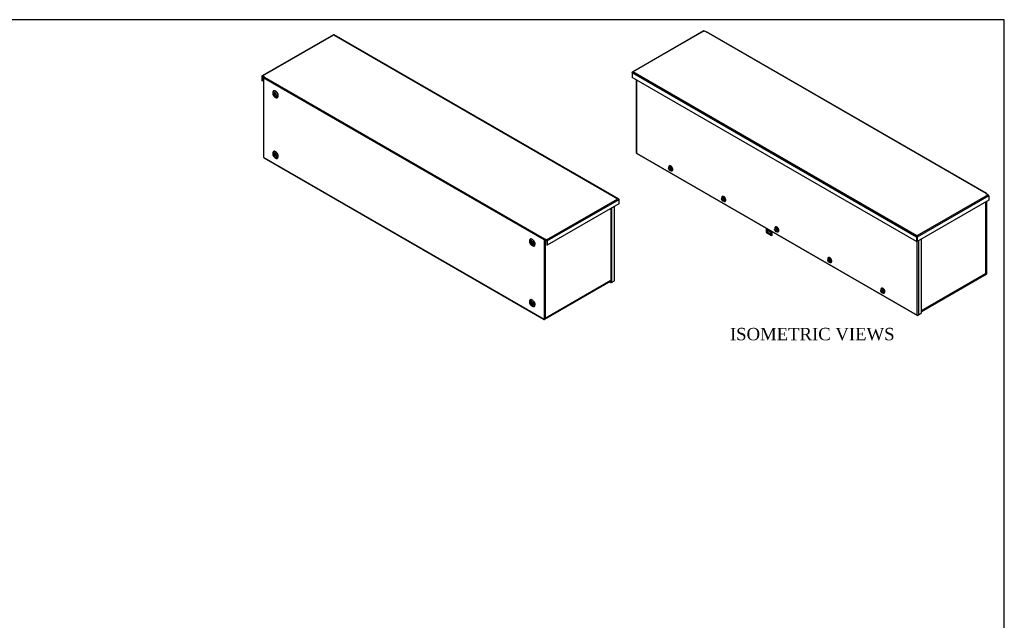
# Model space of a CAD drawing. Header units: inches. Extents: x 1 to 240, y -1 to 159.
# Tile 12 of 12: x 120 to 240, y 86 to 159. Entities that reach past the tile are written whole.
import ezdxf
from ezdxf.enums import TextEntityAlignment as Align

# ---------------------------------------------------------------- set-up
doc = ezdxf.new("R2010")
doc.units = ezdxf.units.IN
doc.header["$MEASUREMENT"] = 0
for name, color, linetype in [('COM55240', 7, 'Continuous'), ('COM70472-32', 7, 'Continuous'), ('COM70473-32', 7, 'Continuous'), ('COM70474-5', 7, 'Continuous'), ('Default', 7, 'Continuous'), ('SCS19475', 7, 'Continuous')]:
    doc.layers.add(name, color=color, linetype=linetype)
doc.styles.add('SEACAD_Times_New_Roman', font='times.ttf')

# ---------------------------------------------------------------- blocks, each defined once
blk = doc.blocks.new('SE')
at = {"layer": 'COM55240', "color": 7, "linetype": 'Continuous'}
for p, q in [((210.69, 133.93), (210.69, 133.48)), ((210.78, 133.88), (210.78, 133.78)), ((210.8, 133.87), (210.78, 133.82)), ((210.78, 133.82), (210.95, 133.72)), ((210.78, 133.78), (210.78, 133.78)), ((210.78, 133.78), (210.78, 133.78)), ((210.95, 133.68), (210.78, 133.78)), ((211.19, 133.46), (210.89, 133.64)), ((210.95, 133.68), (210.95, 133.78)), ((210.95, 133.68), (210.95, 133.68)), ((210.95, 133.68), (210.95, 133.68)), ((210.73, 133.4), (211.35, 133.04)), ((210.93, 133.41), (210.89, 133.39)), ((210.89, 133.39), (211.19, 133.21)), ((210.93, 133.41), (211.24, 133.23)), ((211.24, 133.23), (211.19, 133.21)), ((211.38, 133.05), (211.42, 133.07)), ((211.39, 133.07), (211.39, 133.52)), ((211.39, 133.07), (211.43, 133.09)), ((211.43, 133.09), (211.43, 133.5))]:
    blk.add_line(p, q, dxfattribs=at)
for centre, major_axis, start_param, end_param in [((210.84, 133.82), (-0.043, -0.0745), 5.061455, 5.497787), ((210.89, 133.51), (0.078, -0.135), 2.356194, 5.497787), ((210.93, 133.54), (0.078, -0.135), 3.402495, 5.497787), ((211.01, 133.72), (-0.043, -0.0745), -0.828194, -0.785398), ((211.22, 133.61), (-0.0313, 0.0541), 0.493011, 4.219378), ((211.26, 133.63), (-0.0313, 0.0541), 1.458944, 2.440725), ((210.77, 133.47), (-0.062, 0.108), 1.209429, 1.932163), ((211.19, 133.34), (-0.078, 0.135), 2.356194, 5.497787), ((211.24, 133.36), (-0.078, 0.135), 2.356194, 2.88069), ((211.31, 133.16), (-0.062, 0.108), 2.780226, 3.50296), ((211.35, 133.18), (-0.062, 0.108), 3.141593, 3.50296)]:
    blk.add_ellipse(centre, major_axis=major_axis, ratio=0.57735, start_param=start_param, end_param=end_param, dxfattribs=at)
at = {"layer": 'COM70472-32', "color": 7, "linetype": 'Continuous'}
for p, q in [((203.15, 157.85), (194.5, 152.85)), ((203.2, 157.85), (194.56, 152.86)), ((203.2, 157.85), (203.44, 157.71)), ((237.38, 138.12), (203.44, 157.71)), ((237.43, 138.12), (203.49, 157.72)), ((194.46, 152.8), (194.46, 152.74)), ((194.46, 152.8), (194.48, 152.79)), ((194.46, 152.74), (194.46, 152.21)), ((228.92, 132.84), (194.46, 152.74)), ((228.97, 132.99), (194.56, 152.86)), ((228.92, 132.32), (194.46, 152.21)), ((237.61, 137.98), (228.97, 132.99)), ((237.69, 137.85), (229.02, 132.84)), ((237.69, 137.32), (229.02, 132.32)), ((237.38, 138.12), (237.61, 137.98)), ((237.69, 137.85), (237.69, 137.32)), ((237.4, 128.42), (237.4, 137.16)), ((237.45, 128.45), (237.45, 137.19)), ((228.92, 132.84), (228.97, 132.87)), ((228.92, 132.84), (228.92, 132.32)), ((228.97, 132.93), (228.97, 132.99)), ((229.02, 132.84), (228.97, 132.87)), ((228.97, 132.87), (228.97, 132.35)), ((228.97, 132.87), (228.97, 132.35)), ((229.02, 132.84), (229.02, 132.32)), ((228.92, 132.32), (228.97, 132.35)), ((229.02, 132.32), (228.97, 132.35)), ((237.38, 128.38), (229.53, 123.85)), ((237.38, 128.32), (229.53, 123.79)), ((237.3, 128.42), (237.38, 128.38)), ((237.4, 128.42), (237.34, 128.46))]:
    blk.add_line(p, q, dxfattribs=at)
for centre, radius, start, end in [((194.63, 152.69), 0.175, 112.835, 165.444), ((229.09, 132.87), 0.175, 134.556, 187.165), ((229.05, 132.9), 0.0827, 159.1105, 200.7359), ((228.85, 132.87), 0.175, 352.835, 45.444), ((228.89, 132.9), 0.0827, 339.2641, 20.8895)]:
    blk.add_arc(centre, radius, start, end, dxfattribs=at)
for centre, major_axis, start_param, end_param in [((203.2, 157.76), (0.054, -0.0935), 2.356194, 3.141593), ((203.44, 157.62), (-0.054, -0.0935), 3.141593, 3.926991), ((237.38, 138.03), (-0.054, -0.0935), 2.356194, 3.926991), ((237.61, 137.89), (0.054, -0.0935), 0.785398, 2.356194), ((237.38, 128.41), (-0.054, -0.0935), 0.785398, 2.356194), ((237.38, 128.41), (-0.018, -0.0312), 0.785398, 2.356194)]:
    blk.add_ellipse(centre, major_axis=major_axis, ratio=0.57735, start_param=start_param, end_param=end_param, dxfattribs=at)
blk.add_open_spline([(194.46, 152.8), (194.46, 152.81), (194.47, 152.82), (194.48, 152.84), (194.49, 152.85), (194.5, 152.86), (194.52, 152.86), (194.54, 152.86), (194.55, 152.86), (194.56, 152.86)], degree=3, knots=[0, 0, 0, 0, 0.25, 0.25, 0.5, 0.5, 0.75, 0.75, 1, 1, 1, 1], dxfattribs=at)
at = {"layer": 'COM70473-32', "color": 7, "linetype": 'Continuous'}
for p, q in [((194.95, 151.93), (194.95, 143.09)), ((194.98, 151.91), (194.98, 143.05)), ((195, 143.04), (194.98, 143.05)), ((195, 143.03), (195, 143.04)), ((195, 143.03), (229, 123.39)), ((195.02, 142.98), (229.03, 123.34)), ((198.9, 141.37), (198.89, 141.24)), ((199.07, 140.94), (199.18, 140.89)), ((205.33, 137.66), (205.31, 137.53)), ((205.49, 137.23), (205.6, 137.18)), ((211.75, 133.95), (211.74, 133.82)), ((211.92, 133.52), (212.03, 133.47)), ((229.53, 123.61), (229.53, 132.62)), ((229.01, 123.4), (229.01, 132.32)), ((229.17, 132.41), (229.17, 123.4)), ((218.18, 130.24), (218.16, 130.12)), ((218.34, 129.81), (218.45, 129.76)), ((224.6, 126.53), (224.59, 126.41)), ((224.76, 126.1), (224.88, 126.05)), ((229, 123.41), (229, 123.39)), ((229.01, 123.4), (229, 123.41)), ((229.17, 123.4), (229.08, 123.35)), ((229.17, 123.4), (229.53, 123.61))]:
    blk.add_line(p, q, dxfattribs=at)
for centre, major_axis, start_param, end_param in [((195.06, 143.09), (0.108, 0), 3.141593, 3.926991), ((195.07, 143.07), (0.054, 0.0935), 2.356194, 3.141593), ((199.05, 141.13), (0.112, -0.194), 0, 4.040897), ((199.15, 141.19), (-0.175, 0.304), 0, 0.661978), ((199.15, 141.19), (-0.175, 0.304), 2.479614, 6.283185), ((199.05, 141.13), (0.112, -0.194), 5.388617, 6.283185), ((205.47, 137.42), (0.112, -0.194), 0, 4.040897), ((205.57, 137.48), (-0.175, 0.304), 0, 0.661978), ((205.57, 137.48), (-0.175, 0.304), 2.479614, 6.283185), ((205.47, 137.42), (0.112, -0.194), 5.388617, 6.283185), ((211.9, 133.71), (0.112, -0.194), 0, 4.040897), ((212, 133.77), (-0.175, 0.304), 0, 0.661978), ((212, 133.77), (-0.175, 0.304), 2.479614, 6.283185), ((211.9, 133.71), (0.112, -0.194), 5.388617, 6.283185), ((218.32, 130), (0.112, -0.194), 0, 4.040897), ((218.42, 130.06), (-0.175, 0.304), 0, 0.661978), ((218.42, 130.06), (-0.175, 0.304), 2.479614, 6.283185), ((218.32, 130), (0.112, -0.194), 5.388617, 6.283185), ((224.75, 126.29), (0.112, -0.194), 0, 4.040897), ((224.85, 126.35), (-0.175, 0.304), 0, 0.661978), ((224.85, 126.35), (-0.175, 0.304), 2.479614, 6.283185), ((224.75, 126.29), (0.112, -0.194), 5.388617, 6.283185), ((229.08, 123.44), (0.054, 0.0935), 2.356194, 3.926991), ((229.09, 123.44), (0.108, 0), 3.926991, 5.497787)]:
    blk.add_ellipse(centre, major_axis=major_axis, ratio=0.57735, start_param=start_param, end_param=end_param, dxfattribs=at)
for points in [[(199.01, 141.43), (199.01, 141.43), (199.02, 141.44), (199.04, 141.44), (199.09, 141.43), (199.14, 141.4), (199.2, 141.35), (199.25, 141.29), (199.29, 141.21), (199.32, 141.13), (199.32, 141.08), (199.33, 141.05), (199.33, 141.05)], [(205.44, 137.72), (205.44, 137.72), (205.45, 137.73), (205.47, 137.73), (205.51, 137.72), (205.56, 137.69), (205.62, 137.64), (205.67, 137.58), (205.71, 137.5), (205.74, 137.42), (205.75, 137.37), (205.75, 137.34), (205.75, 137.34)], [(211.86, 134.01), (211.86, 134.01), (211.87, 134.02), (211.89, 134.02), (211.94, 134.01), (211.99, 133.98), (212.04, 133.93), (212.1, 133.87), (212.14, 133.79), (212.17, 133.72), (212.17, 133.66), (212.18, 133.63), (212.18, 133.63)], [(218.29, 130.3), (218.29, 130.3), (218.3, 130.31), (218.32, 130.31), (218.36, 130.3), (218.41, 130.27), (218.47, 130.22), (218.52, 130.16), (218.56, 130.08), (218.59, 130.01), (218.6, 129.95), (218.6, 129.93), (218.6, 129.92)], [(224.71, 126.59), (224.71, 126.6), (224.72, 126.6), (224.74, 126.6), (224.78, 126.59), (224.84, 126.56), (224.89, 126.51), (224.95, 126.45), (224.99, 126.37), (225.01, 126.3), (225.02, 126.24), (225.02, 126.22), (225.02, 126.21)]]:
    blk.add_open_spline(points, degree=3, knots=[0.2232517, 0.2232517, 0.2232517, 0.2232517, 0.2502821, 0.3416773, 0.4268085, 0.5179518, 0.6088544, 0.7009371, 0.7939052, 0.8868193, 0.9730683, 1, 1, 1, 1], dxfattribs=at)
at = {"layer": 'COM70474-5', "color": 7, "linetype": 'Continuous'}
for p, q in [((237.31, 128.44), (237.31, 137.11)), ((237.35, 128.49), (237.35, 137.13)), ((229.53, 123.94), (237.3, 128.42)), ((229.53, 123.9), (237.28, 128.37)), ((237.31, 128.44), (237.3, 128.43)), ((237.3, 128.43), (237.3, 128.42))]:
    blk.add_line(p, q, dxfattribs=at)
for centre, major_axis, start_param, end_param in [((237.23, 128.46), (-0.054, 0.0935), 3.141593, 3.926991), ((237.24, 128.49), (-0.108, 0), 2.356194, 3.141593)]:
    blk.add_ellipse(centre, major_axis=major_axis, ratio=0.57735, start_param=start_param, end_param=end_param, dxfattribs=at)
at = {"layer": 'SCS19475', "color": 7, "linetype": 'Continuous'}
for p, q in [((198.89, 141.14), (198.89, 141.14)), ((198.95, 141.11), (198.92, 141.12)), ((198.92, 141.08), (198.95, 141.06)), ((198.95, 141.13), (198.95, 141.11)), ((198.97, 141.12), (198.95, 141.11)), ((198.95, 141.11), (198.97, 141.1)), ((198.95, 141.06), (198.98, 141.08)), ((198.95, 141.06), (198.95, 141.03)), ((198.97, 141.03), (198.95, 141.01)), ((198.97, 141.09), (198.97, 141.12)), ((199, 141.08), (198.97, 141.09)), ((199.01, 141.07), (198.97, 141.05)), ((198.97, 141.05), (199, 141.03)), ((198.97, 141.02), (198.97, 141.05)), ((198.99, 141.08), (198.99, 141.06)), ((199.01, 141.07), (199.11, 141.02)), ((205.31, 137.44), (205.32, 137.43)), ((205.37, 137.4), (205.34, 137.41)), ((205.34, 137.37), (205.37, 137.35)), ((205.37, 137.43), (205.37, 137.4)), ((205.39, 137.41), (205.37, 137.4)), ((205.37, 137.4), (205.39, 137.39)), ((205.37, 137.35), (205.41, 137.38)), ((205.37, 137.35), (205.37, 137.33)), ((205.39, 137.32), (205.37, 137.31)), ((205.39, 137.39), (205.39, 137.41)), ((205.42, 137.37), (205.39, 137.39)), ((205.43, 137.36), (205.39, 137.34)), ((205.39, 137.34), (205.42, 137.32)), ((205.39, 137.31), (205.39, 137.34)), ((205.41, 137.37), (205.41, 137.35)), ((205.43, 137.36), (205.54, 137.31)), ((211.74, 133.73), (211.74, 133.72)), ((211.8, 133.69), (211.77, 133.71)), ((211.77, 133.66), (211.8, 133.64)), ((211.8, 133.72), (211.8, 133.69)), ((211.82, 133.7), (211.8, 133.69)), ((211.8, 133.69), (211.82, 133.68)), ((211.8, 133.64), (211.83, 133.67)), ((211.8, 133.64), (211.8, 133.62)), ((211.82, 133.68), (211.82, 133.7)), ((211.85, 133.66), (211.82, 133.68)), ((211.86, 133.66), (211.82, 133.63)), ((211.82, 133.63), (211.85, 133.61)), ((211.82, 133.6), (211.82, 133.63)), ((211.84, 133.66), (211.84, 133.64)), ((211.86, 133.66), (211.96, 133.6)), ((211.82, 133.61), (211.8, 133.6)), ((218.16, 130.02), (218.17, 130.01)), ((218.22, 129.98), (218.19, 130)), ((218.19, 129.95), (218.22, 129.93)), ((218.22, 130.01), (218.22, 129.98)), ((218.24, 129.99), (218.22, 129.98)), ((218.22, 129.98), (218.24, 129.97)), ((218.22, 129.93), (218.26, 129.96)), ((218.22, 129.93), (218.22, 129.91)), ((218.24, 129.9), (218.22, 129.89)), ((218.24, 129.97), (218.24, 129.99)), ((218.27, 129.95), (218.24, 129.97)), ((218.28, 129.95), (218.24, 129.92)), ((218.24, 129.92), (218.27, 129.9)), ((218.24, 129.89), (218.24, 129.92)), ((218.26, 129.95), (218.26, 129.93)), ((218.28, 129.95), (218.38, 129.89)), ((224.59, 126.31), (224.59, 126.3)), ((224.64, 126.27), (224.62, 126.29)), ((224.62, 126.24), (224.64, 126.22)), ((224.64, 126.3), (224.64, 126.27)), ((224.67, 126.28), (224.64, 126.27)), ((224.64, 126.22), (224.68, 126.25)), ((224.64, 126.22), (224.64, 126.2)), ((224.65, 126.27), (224.67, 126.26)), ((224.67, 126.19), (224.65, 126.18)), ((224.67, 126.26), (224.67, 126.28)), ((224.7, 126.24), (224.67, 126.26)), ((224.71, 126.24), (224.67, 126.21)), ((224.67, 126.21), (224.7, 126.2)), ((224.67, 126.18), (224.67, 126.21)), ((224.69, 126.25), (224.69, 126.22)), ((224.71, 126.24), (224.81, 126.18))]:
    blk.add_line(p, q, dxfattribs=at)
for centre, radius, start, end in [((199.02, 141.16), 0.134, 115.4361, 172.3725), ((199.1, 141.4), 0.288, 237.5669, 242.4331), ((199.1, 141.12), 0.154, 167.4883, 176.2687), ((199.04, 141.04), 0.0909, 183.4589, 195.9327), ((199.1, 141.26), 0.289, 237.5672, 242.4328), ((199.12, 141.11), 0.154, 167.4878, 176.2693), ((199.06, 141.03), 0.0909, 183.4575, 195.9341), ((199.08, 141.26), 0.199, 244.7363, 278.4329), ((199.08, 141.21), 0.199, 244.7215, 278.4478), ((205.44, 137.45), 0.134, 115.4361, 172.3725), ((205.53, 137.69), 0.288, 237.5669, 242.4331), ((205.52, 137.42), 0.154, 167.4883, 176.2687), ((205.46, 137.33), 0.0909, 183.4589, 195.9327), ((205.53, 137.55), 0.289, 237.5672, 242.4328), ((205.54, 137.4), 0.154, 167.4878, 176.2693), ((205.48, 137.32), 0.0909, 183.4575, 195.9341), ((205.51, 137.55), 0.199, 244.7363, 278.4329), ((205.51, 137.5), 0.199, 244.7215, 278.4478), ((211.87, 133.74), 0.134, 115.4361, 172.3725), ((211.95, 133.98), 0.288, 237.5669, 242.4331), ((211.95, 133.71), 0.154, 167.4883, 176.2687), ((211.97, 133.69), 0.154, 167.4878, 176.2693), ((211.93, 133.84), 0.199, 244.7363, 278.4329), ((211.89, 133.62), 0.0909, 183.4589, 195.9327), ((211.95, 133.84), 0.289, 237.5672, 242.4328), ((211.91, 133.61), 0.0909, 183.4575, 195.9341), ((211.93, 133.79), 0.199, 244.7215, 278.4478), ((218.29, 130.03), 0.134, 115.4361, 172.3725), ((218.38, 130.27), 0.288, 237.5669, 242.4331), ((218.37, 130), 0.154, 167.4883, 176.2687), ((218.31, 129.91), 0.0909, 183.4589, 195.9327), ((218.38, 130.13), 0.289, 237.5672, 242.4328), ((218.39, 129.98), 0.154, 167.4878, 176.2693), ((218.33, 129.9), 0.0909, 183.4575, 195.9341), ((218.36, 130.13), 0.199, 244.7363, 278.4329), ((218.36, 130.08), 0.199, 244.7215, 278.4478), ((224.72, 126.33), 0.134, 115.4361, 172.3725), ((224.8, 126.29), 0.154, 167.4883, 176.2687), ((224.74, 126.2), 0.0909, 183.4589, 195.9327), ((224.8, 126.56), 0.288, 237.5669, 242.4331), ((224.8, 126.42), 0.289, 237.5672, 242.4328), ((224.82, 126.27), 0.154, 167.4878, 176.2693), ((224.76, 126.19), 0.0909, 183.4575, 195.9341), ((224.78, 126.42), 0.199, 244.7363, 278.4329), ((224.78, 126.38), 0.199, 244.7215, 278.4478)]:
    blk.add_arc(centre, radius, start, end, dxfattribs=at)
for centre, major_axis, start_param, end_param in [((199, 141.1), (-0.08, 0.139), 0.857913, 0.957558), ((198.96, 141.08), (0.0316, -0.0547), 2.596145, 3.476175), ((198.96, 141.08), (-0.0316, 0.0547), 1.236214, 2.116244), ((199.05, 141.13), (-0.089, 0.155), 3.160241, 6.265308), ((198.96, 141.08), (0.0316, -0.0547), 1.236214, 2.116244), ((198.96, 141.08), (-0.0316, 0.0547), 2.596145, 3.476175), ((199, 141.1), (0.08, -0.139), 0.613238, 0.957558), ((205.42, 137.39), (-0.08, 0.139), 0.857913, 0.957558), ((205.38, 137.37), (0.0316, -0.0547), 2.596145, 3.476175), ((205.38, 137.37), (-0.0316, 0.0547), 1.236214, 2.116244), ((205.47, 137.42), (-0.089, 0.155), 3.160241, 6.265308), ((205.38, 137.37), (0.0316, -0.0547), 1.236214, 2.116244), ((205.38, 137.37), (-0.0316, 0.0547), 2.596145, 3.476175), ((205.42, 137.39), (0.08, -0.139), 0.613238, 0.957558), ((211.85, 133.68), (-0.08, 0.139), 0.857913, 0.957558), ((211.81, 133.66), (0.0316, -0.0547), 2.596145, 3.476175), ((211.81, 133.66), (-0.0316, 0.0547), 1.236214, 2.116244), ((211.9, 133.71), (-0.089, 0.155), 3.160241, 6.265308), ((211.81, 133.66), (0.0316, -0.0547), 1.236214, 2.116244), ((211.85, 133.68), (0.08, -0.139), 0.613238, 0.957558), ((211.81, 133.66), (-0.0316, 0.0547), 2.596145, 3.476175), ((218.32, 130), (-0.089, 0.155), 3.160241, 6.265308), ((218.27, 129.97), (-0.08, 0.139), 0.857913, 0.957558), ((218.23, 129.95), (0.0316, -0.0547), 2.596145, 3.476175), ((218.23, 129.95), (-0.0316, 0.0547), 1.236214, 2.116244), ((218.23, 129.95), (0.0316, -0.0547), 1.236214, 2.116244), ((218.23, 129.95), (-0.0316, 0.0547), 2.596145, 3.476175), ((218.27, 129.97), (0.08, -0.139), 0.613238, 0.957558), ((224.75, 126.29), (-0.089, 0.155), 3.160241, 6.265308), ((224.7, 126.27), (-0.08, 0.139), 0.857913, 0.957558), ((224.66, 126.24), (0.0316, -0.0547), 2.596145, 3.476175), ((224.66, 126.24), (-0.0316, 0.0547), 1.236214, 2.116244), ((224.66, 126.24), (0.0316, -0.0547), 1.236214, 2.116244), ((224.66, 126.24), (-0.0316, 0.0547), 2.596145, 3.476175), ((224.7, 126.27), (0.08, -0.139), 0.613238, 0.957558)]:
    blk.add_ellipse(centre, major_axis=major_axis, ratio=0.57735, start_param=start_param, end_param=end_param, dxfattribs=at)
for points, knots in [([(198.92, 141.12), (198.91, 141.13), (198.9, 141.13), (198.89, 141.14), (198.89, 141.15), (198.88, 141.16), (198.88, 141.17), (198.88, 141.18), (198.88, 141.18), (198.88, 141.18), (198.89, 141.19), (198.89, 141.19)], [0, 0, 0, 0, 0.25, 0.25, 0.5, 0.5, 0.75, 0.75, 0.875, 0.875, 1, 1, 1, 1]), ([(198.89, 141.14), (198.88, 141.14), (198.88, 141.13), (198.88, 141.12), (198.88, 141.12), (198.89, 141.1), (198.89, 141.1), (198.9, 141.09), (198.91, 141.08), (198.92, 141.08)], [0, 0, 0, 0, 0.25, 0.25, 0.5, 0.5, 0.75, 0.75, 1, 1, 1, 1]), ([(198.89, 141.12), (198.89, 141.11), (198.89, 141.07), (198.93, 141.02), (198.97, 140.98), (199.03, 140.96), (199.08, 140.95), (199.12, 140.96), (199.13, 140.98), (199.14, 140.98)], [0, 0, 0, 0, 0.124572, 0.313445, 0.500596, 0.66614, 0.821801, 0.975688, 1, 1, 1, 1]), ([(205.34, 137.41), (205.33, 137.42), (205.33, 137.42), (205.32, 137.43), (205.31, 137.44), (205.31, 137.45), (205.31, 137.46), (205.31, 137.47), (205.31, 137.47), (205.31, 137.47), (205.31, 137.48), (205.31, 137.48)], [0, 0, 0, 0, 0.25, 0.25, 0.5, 0.5, 0.75, 0.75, 0.875, 0.875, 1, 1, 1, 1]), ([(205.31, 137.44), (205.31, 137.43), (205.31, 137.42), (205.31, 137.41), (205.31, 137.41), (205.31, 137.39), (205.32, 137.39), (205.33, 137.38), (205.33, 137.37), (205.34, 137.37)], [0, 0, 0, 0, 0.25, 0.25, 0.5, 0.5, 0.75, 0.75, 1, 1, 1, 1]), ([(205.31, 137.41), (205.31, 137.4), (205.32, 137.36), (205.35, 137.31), (205.4, 137.27), (205.45, 137.25), (205.5, 137.24), (205.54, 137.25), (205.56, 137.27), (205.56, 137.27)], [0, 0, 0, 0, 0.124572, 0.313445, 0.500596, 0.66614, 0.821801, 0.975688, 1, 1, 1, 1]), ([(211.77, 133.71), (211.76, 133.71), (211.75, 133.71), (211.74, 133.72), (211.74, 133.73), (211.73, 133.74), (211.73, 133.75), (211.73, 133.76), (211.73, 133.76), (211.73, 133.77), (211.74, 133.77), (211.74, 133.77)], [0, 0, 0, 0, 0.25, 0.25, 0.5, 0.5, 0.75, 0.75, 0.875, 0.875, 1, 1, 1, 1]), ([(211.74, 133.73), (211.73, 133.72), (211.73, 133.71), (211.73, 133.7), (211.73, 133.7), (211.74, 133.69), (211.74, 133.68), (211.75, 133.67), (211.76, 133.66), (211.77, 133.66)], [0, 0, 0, 0, 0.25, 0.25, 0.5, 0.5, 0.75, 0.75, 1, 1, 1, 1]), ([(211.73, 133.7), (211.74, 133.69), (211.74, 133.65), (211.78, 133.6), (211.82, 133.56), (211.88, 133.54), (211.93, 133.54), (211.97, 133.54), (211.98, 133.56), (211.99, 133.56)], [0, 0, 0, 0, 0.124572, 0.313445, 0.500596, 0.66614, 0.821801, 0.975688, 1, 1, 1, 1]), ([(218.19, 130), (218.18, 130), (218.18, 130.01), (218.17, 130.02), (218.16, 130.02), (218.16, 130.03), (218.16, 130.04), (218.16, 130.05), (218.16, 130.05), (218.16, 130.06), (218.16, 130.06), (218.16, 130.06)], [0, 0, 0, 0, 0.25, 0.25, 0.5, 0.5, 0.75, 0.75, 0.875, 0.875, 1, 1, 1, 1]), ([(218.16, 130.02), (218.16, 130.01), (218.16, 130.01), (218.16, 129.99), (218.16, 129.99), (218.16, 129.98), (218.17, 129.97), (218.18, 129.96), (218.18, 129.96), (218.19, 129.95)], [0, 0, 0, 0, 0.25, 0.25, 0.5, 0.5, 0.75, 0.75, 1, 1, 1, 1]), ([(218.16, 129.99), (218.16, 129.98), (218.17, 129.94), (218.2, 129.89), (218.25, 129.85), (218.3, 129.83), (218.35, 129.83), (218.39, 129.84), (218.41, 129.85), (218.41, 129.85)], [0, 0, 0, 0, 0.124572, 0.313445, 0.500596, 0.66614, 0.821801, 0.975688, 1, 1, 1, 1]), ([(224.62, 126.29), (224.61, 126.29), (224.6, 126.3), (224.59, 126.31), (224.59, 126.31), (224.58, 126.32), (224.58, 126.33), (224.58, 126.34), (224.58, 126.34), (224.58, 126.35), (224.58, 126.35), (224.59, 126.35)], [0, 0, 0, 0, 0.25, 0.25, 0.5, 0.5, 0.75, 0.75, 0.875, 0.875, 1, 1, 1, 1]), ([(224.59, 126.31), (224.58, 126.3), (224.58, 126.3), (224.58, 126.28), (224.58, 126.28), (224.59, 126.27), (224.59, 126.26), (224.6, 126.25), (224.61, 126.25), (224.62, 126.24)], [0, 0, 0, 0, 0.25, 0.25, 0.5, 0.5, 0.75, 0.75, 1, 1, 1, 1]), ([(224.58, 126.28), (224.59, 126.27), (224.59, 126.24), (224.63, 126.18), (224.67, 126.14), (224.73, 126.12), (224.78, 126.12), (224.82, 126.13), (224.83, 126.14), (224.84, 126.14)], [0, 0, 0, 0, 0.124572, 0.313445, 0.500596, 0.66614, 0.821801, 0.975688, 1, 1, 1, 1])]:
    blk.add_open_spline(points, degree=3, knots=knots, dxfattribs=at)
blk = doc.blocks.new('SE1')
at = {"layer": 'COM70472-32', "color": 7, "linetype": 'Continuous'}
for p, q in [((158.29, 157.38), (149.63, 152.38)), ((149.69, 152.38), (158.33, 157.37)), ((158.33, 157.37), (192.74, 137.5)), ((192.8, 137.5), (158.37, 157.38)), ((149.61, 152.33), (149.61, 151.81)), ((149.61, 151.81), (149.66, 151.78)), ((149.66, 152.3), (149.69, 152.32)), ((149.66, 152.3), (149.66, 151.78)), ((149.66, 151.78), (149.85, 151.88)), ((149.92, 152.24), (149.69, 152.38)), ((149.69, 152.32), (149.88, 152.21)), ((149.85, 142.49), (149.85, 152.11)), ((183.79, 132.51), (149.85, 152.11)), ((149.92, 152.24), (183.86, 132.65)), ((150.93, 150.34), (150.93, 150.24)), ((151.17, 149.83), (151.25, 149.78)), ((149.85, 142.49), (183.79, 122.89)), ((149.87, 142.44), (183.81, 122.84)), ((150.93, 142.99), (150.93, 142.9)), ((151.17, 142.48), (151.25, 142.43)), ((184.1, 132.51), (192.74, 137.5)), ((192.84, 137.38), (184.17, 132.38)), ((192.84, 137.44), (192.82, 137.43)), ((192.84, 137.44), (192.84, 137.38)), ((192.84, 137.38), (192.84, 136.86)), ((192.84, 136.86), (184.17, 131.85)), ((183.79, 132.51), (183.79, 122.89)), ((183.84, 132.54), (183.84, 122.92)), ((183.86, 132.53), (183.84, 132.54)), ((183.86, 132.59), (183.86, 132.65)), ((184.1, 132.51), (183.86, 132.65)), ((183.86, 132.59), (184.1, 132.45)), ((182.04, 132.38), (182.04, 132.28)), ((182.28, 131.86), (182.37, 131.82)), ((184.12, 132.41), (184.12, 131.88)), ((184.17, 131.85), (184.12, 131.88)), ((184.17, 132.38), (184.17, 131.85)), ((191.9, 127.55), (183.86, 122.91)), ((191.9, 127.49), (183.86, 122.85)), ((182.04, 125.03), (182.04, 124.93)), ((182.28, 124.51), (182.37, 124.47)), ((183.86, 122.91), (183.84, 122.92))]:
    blk.add_line(p, q, dxfattribs=at)
blk.add_arc((192.67, 137.34), 0.175, 14.556, 67.165, dxfattribs=at)
for centre, major_axis, start_param, end_param in [((149.69, 152.29), (0.054, -0.0935), 2.356194, 3.926991), ((149.69, 152.29), (0.018, -0.0312), 2.356194, 3.926991), ((149.92, 152.15), (0.054, 0.0935), 0.785398, 2.356194), ((151.26, 150.16), (-0.24, 0.415), 0, 1.013497), ((151.25, 150.15), (0.229, -0.397), 0.041113, 3.926991), ((151.17, 150.1), (-0.171, 0.295), 0, 0.785398), ((151.17, 150.1), (-0.171, 0.295), 2.356194, 6.283185), ((151.26, 150.16), (-0.24, 0.415), 5.866574, 6.283185), ((151.26, 150.16), (-0.24, 0.415), 3.863226, 5.866574), ((151.17, 150.1), (-0.171, 0.295), 0.785398, 2.356194), ((151.2, 150.12), (-0.063, 0.108), 0.419489, 2.722104), ((151.26, 150.16), (-0.24, 0.415), 2.128096, 3.863226), ((151.25, 150.15), (0.229, -0.397), 5.497787, 6.283185), ((151.25, 150.15), (0.229, -0.397), 0, 0.041113), ((151.26, 142.81), (-0.24, 0.415), 0, 1.013497), ((151.25, 142.8), (0.229, -0.397), 0.041113, 3.926991), ((151.26, 142.81), (-0.24, 0.415), 5.866574, 6.283185), ((151.26, 142.81), (-0.24, 0.415), 3.863226, 5.866574), ((149.92, 142.53), (0.054, 0.0935), 2.356194, 3.141593), ((151.17, 142.76), (-0.171, 0.295), 0, 0.785398), ((151.17, 142.76), (-0.171, 0.295), 0.785398, 2.356194), ((151.17, 142.76), (-0.171, 0.295), 2.356194, 6.283185), ((151.2, 142.77), (-0.063, 0.108), 0.419489, 2.722104), ((151.26, 142.81), (-0.24, 0.415), 2.128096, 3.863226), ((151.25, 142.8), (0.229, -0.397), 5.497787, 6.283185), ((151.25, 142.8), (0.229, -0.397), 0, 0.041113), ((182.37, 132.19), (-0.24, 0.415), 0, 1.013497), ((182.37, 132.19), (0.229, -0.397), 0.041113, 3.926991), ((182.28, 132.14), (-0.171, 0.295), 0, 0.785398), ((182.28, 132.14), (-0.171, 0.295), 2.356194, 6.283185), ((182.37, 132.19), (-0.24, 0.415), 5.866574, 6.283185), ((182.37, 132.19), (-0.24, 0.415), 3.863226, 5.866574), ((183.86, 132.56), (-0.054, -0.0935), 3.926991, 5.497787), ((183.86, 132.56), (-0.018, -0.0312), 3.926991, 5.497787), ((184.1, 132.42), (-0.054, 0.0935), 3.926991, 5.497787), ((184.1, 132.42), (-0.018, 0.0312), 3.926991, 5.497787), ((182.28, 132.14), (-0.171, 0.295), 0.785398, 2.356194), ((182.31, 132.16), (-0.062, 0.108), 0.419489, 2.722104), ((182.37, 132.19), (-0.24, 0.415), 2.128096, 3.863226), ((182.37, 132.19), (0.229, -0.397), 5.497787, 6.283185), ((182.37, 132.19), (0.229, -0.397), 0, 0.041113), ((182.37, 124.84), (0.229, -0.397), 0.041113, 3.926991), ((182.37, 124.84), (-0.24, 0.415), 5.866574, 6.283185), ((182.37, 124.84), (-0.24, 0.415), 3.863226, 5.866574), ((182.37, 124.84), (-0.24, 0.415), 0, 1.013497), ((182.28, 124.79), (-0.171, 0.295), 0, 0.785398), ((182.28, 124.79), (-0.171, 0.295), 0.785398, 2.356194), ((182.28, 124.79), (-0.171, 0.295), 2.356194, 6.283185), ((182.31, 124.81), (-0.063, 0.108), 0.419489, 2.722104), ((182.37, 124.84), (-0.24, 0.415), 2.128096, 3.863226), ((182.37, 124.84), (0.229, -0.397), 5.497787, 6.283185), ((182.37, 124.84), (0.229, -0.397), 0, 0.041113), ((183.86, 122.94), (0.054, 0.0935), 2.356194, 3.926991), ((183.86, 122.94), (0.018, 0.0312), 2.356194, 3.926991)]:
    blk.add_ellipse(centre, major_axis=major_axis, ratio=0.57735, start_param=start_param, end_param=end_param, dxfattribs=at)
for centre, major_axis in [((151.15, 150.09), (0.135, -0.233)), ((151.15, 150.09), (0.063, -0.108)), ((151.15, 142.74), (0.135, -0.233)), ((151.15, 142.74), (0.063, -0.108)), ((182.26, 132.13), (0.135, -0.233)), ((182.26, 132.13), (0.063, -0.108)), ((182.26, 124.78), (0.135, -0.233)), ((182.26, 124.78), (0.063, -0.108))]:
    blk.add_ellipse(centre, major_axis=major_axis, ratio=0.57735, dxfattribs=at)
for points, knots in [([(158.33, 157.37), (158.32, 157.37), (158.32, 157.38), (158.3, 157.38), (158.29, 157.38), (158.29, 157.38)], [0, 0, 0, 0, 0.25, 0.25, 0.5, 0.5, 0.5, 0.5]), ([(158.37, 157.38), (158.37, 157.38), (158.36, 157.38), (158.35, 157.38), (158.34, 157.37), (158.33, 157.37)], [0.5, 0.5, 0.5, 0.5, 0.75, 0.75, 1, 1, 1, 1]), ([(192.74, 137.5), (192.75, 137.51), (192.76, 137.51), (192.78, 137.51), (192.8, 137.5), (192.81, 137.49), (192.82, 137.49), (192.83, 137.47), (192.84, 137.45), (192.84, 137.44)], [0, 0, 0, 0, 0.25, 0.25, 0.5, 0.5, 0.75, 0.75, 1, 1, 1, 1])]:
    blk.add_open_spline(points, degree=3, knots=knots, dxfattribs=at)
at = {"layer": 'COM70473-32', "color": 7, "linetype": 'Continuous'}
for p, q in [((191.9, 136.32), (191.9, 127.37)), ((191.95, 136.35), (191.95, 127.34)), ((192.32, 127.55), (192.32, 136.56)), ((192.35, 127.59), (192.35, 136.58)), ((191.86, 127.29), (191.71, 127.38)), ((191.86, 127.35), (191.76, 127.41)), ((191.9, 127.37), (191.86, 127.35)), ((191.86, 127.29), (191.86, 127.35)), ((191.95, 127.34), (191.86, 127.29)), ((191.95, 127.34), (191.9, 127.37)), ((191.95, 127.34), (192.32, 127.55))]:
    blk.add_line(p, q, dxfattribs=at)
blk.add_ellipse((192.24, 127.59), major_axis=(-0.108, 0), ratio=0.57735, start_param=2.356194, end_param=3.141593, dxfattribs=at)
at = {"layer": 'COM70474-5', "color": 7, "linetype": 'Continuous'}
for p, q in [((151.2, 142.79), (151.13, 142.75)), ((151.23, 142.75), (151.16, 142.71)), ((183.86, 132.53), (183.87, 132.53)), ((183.87, 132.53), (183.87, 132.55)), ((183.87, 132.53), (183.93, 132.5)), ((183.91, 132.5), (183.93, 132.5)), ((183.91, 132.5), (183.91, 123.04)), ((183.95, 132.53), (183.93, 132.52)), ((183.93, 132.5), (183.93, 132.52)), ((183.9, 122.98), (191.9, 127.6)), ((183.93, 123.03), (191.9, 127.64)), ((183.85, 122.99), (183.84, 122.99)), ((183.93, 123.04), (183.91, 123.04)), ((183.93, 123.03), (183.93, 123.04))]:
    blk.add_line(p, q, dxfattribs=at)
for centre, major_axis, start_param, end_param in [((183.84, 132.54), (-0.036, 0), 1.570793, 2.356194), ((183.84, 132.54), (-0.108, 0), 1.570795, 2.356194), ((183.85, 132.56), (0.018, -0.0312), 0.785398, 1.966114), ((183.85, 132.56), (0.054, -0.0935), 0.785398, 1.154856), ((183.84, 123.08), (0.108, 0), 4.712388, 5.497787), ((183.85, 123.07), (-0.054, 0.0935), 2.356194, 3.926991)]:
    blk.add_ellipse(centre, major_axis=major_axis, ratio=0.57735, start_param=start_param, end_param=end_param, dxfattribs=at)
blk = doc.blocks.new('BORDER')
at = {"layer": 'Default', "color": 7, "linetype": 'Continuous'}
for p, q in [((0, 27.86), (-41.86, 27.86)), ((0, 0), (0, 27.86))]:
    blk.add_line(p, q, dxfattribs=at)

msp = doc.modelspace()

# ---------------------------------------------------------------- block references
at = {"layer": 'Default', "color": 7, "xscale": 5.7, "yscale": 5.7, "zscale": 5.7}
msp.add_blockref('BORDER', (239.562, 0.401), dxfattribs=at)
at = {"layer": 'Default'}
for name in ['SE', 'SE1']:
    msp.add_blockref(name, (0, 0), dxfattribs=at)

# ---------------------------------------------------------------- texts
at = {"layer": 'Default', "color": 7, "linetype": 'Continuous', "style": 'SEACAD_Times_New_Roman'}
msp.add_text('ISOMETRIC VIEWS', height=1.5, dxfattribs=at).set_placement((206.317, 121.837), align=Align.TOP_LEFT)

doc.saveas('drawing.dxf')
